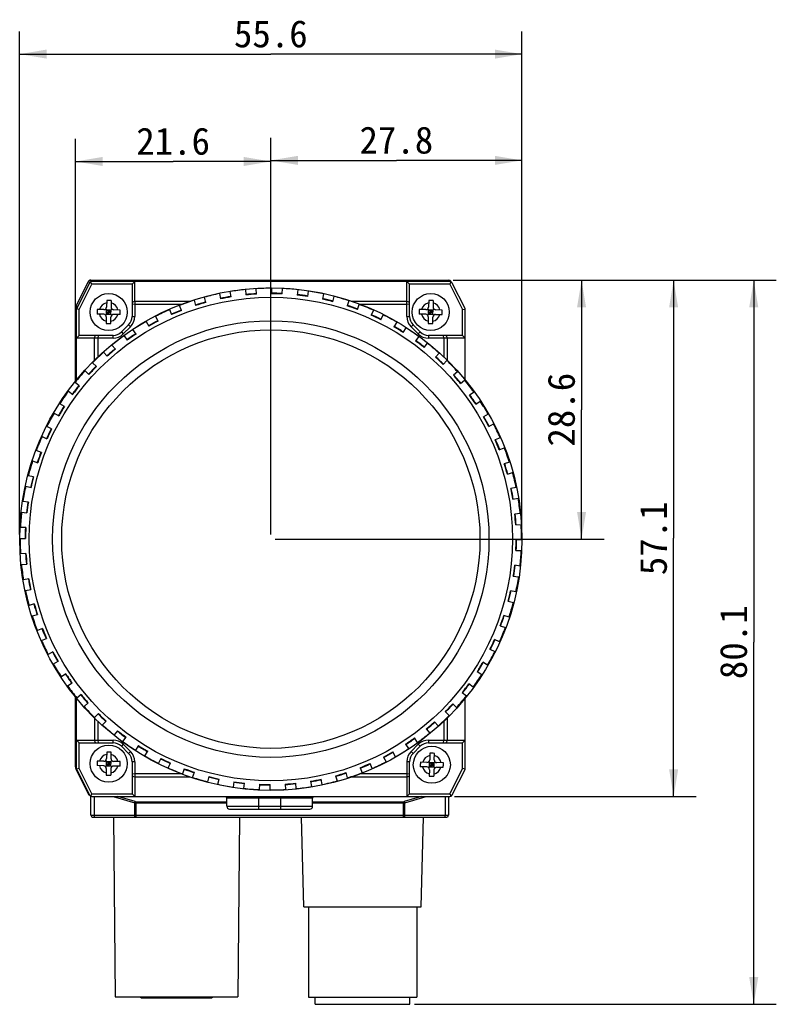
# Model space of a CAD drawing. Header units: millimetres. Extents: x 59 to 396, y 136 to 245.
# Tile 1 of 9: x 59 to 143, y 136 to 245. Entities that reach past the tile are written whole.
import ezdxf
from ezdxf.enums import TextEntityAlignment as Align

# ---------------------------------------------------------------- set-up
doc = ezdxf.new("R2010")
doc.units = ezdxf.units.MM
doc.header["$LTSCALE"] = 23.1
doc.layers.get('0').update_dxf_attribs({"linetype": 'CONTINUOUS'})
doc.layers.add('20_ALL_FEATURES', color=7, linetype='CONTINUOUS')
doc.layers.add('51__DRAFT_DIMS', color=7, linetype='CONTINUOUS')
doc.styles.get("Standard").update_dxf_attribs({"font": 'simfang.ttf'})
doc.dimstyles.new('DIMSTYLE_1', dxfattribs={"dimtxt": 3, "dimasz": 3, "dimexe": 2.5, "dimexo": 0.5, "dimgap": 0.75, "dimtad": 1, "dimdec": 1, "dimdsep": 46, "dimtxsty": 'STANDARD', "dimblk": '_FILLED', "dimblk1": '_FILLED', "dimblk2": '_FILLED', "dimcen": 0.09, "dimclrt": 3, "dimazin": 2, "dimtp": 0.2, "dimtm": 0.2, "dimtfac": 1, "dimtdec": 1, "dimtofl": 0, "dimtmove": 0, "dimatfit": 3, "dimldrblk": '_FILLED', "dimfxl": 1, "dimtolj": 1, "dimarcsym": 0})
doc.dimstyles.new('DIMSTYLE_2', dxfattribs={"dimtxt": 3, "dimasz": 3, "dimexe": 2.5, "dimexo": 0.5, "dimgap": 0.75, "dimtad": 1, "dimdsep": 46, "dimtxsty": 'STANDARD', "dimblk": '_FILLED', "dimblk1": '_FILLED', "dimblk2": '_FILLED', "dimcen": 0.09, "dimclrt": 3, "dimazin": 2, "dimtp": 0.2, "dimtm": 0.2, "dimtfac": 1, "dimtofl": 0, "dimtmove": 0, "dimatfit": 3, "dimldrblk": '_FILLED', "dimfxl": 1, "dimtolj": 1, "dimarcsym": 0})
doc.dimstyles.new('DIMSTYLE_4', dxfattribs={"dimtxt": 3, "dimasz": 3, "dimexe": 2.5, "dimexo": 0.5, "dimgap": 0.75, "dimtad": 1, "dimdsep": 46, "dimtxsty": 'STANDARD', "dimblk": '_FILLED', "dimblk1": '_FILLED', "dimblk2": '_FILLED', "dimcen": 0.09, "dimclrt": 3, "dimazin": 2, "dimtp": 0.3, "dimtm": 0.3, "dimtfac": 1, "dimtofl": 0, "dimtmove": 0, "dimatfit": 3, "dimldrblk": '_FILLED', "dimfxl": 1, "dimtolj": 1, "dimarcsym": 0})
doc.dimstyles.new('DIMSTYLE_5', dxfattribs={"dimtxt": 3, "dimasz": 3, "dimexe": 2.5, "dimexo": 0.5, "dimgap": 0.75, "dimtad": 1, "dimdec": 1, "dimdsep": 46, "dimtxsty": 'STANDARD', "dimblk": '_FILLED', "dimblk1": '_FILLED', "dimblk2": '_FILLED', "dimcen": 0.09, "dimclrt": 3, "dimazin": 2, "dimtp": 0.3, "dimtm": 0.3, "dimtfac": 1, "dimtdec": 1, "dimtofl": 0, "dimtmove": 0, "dimatfit": 3, "dimldrblk": '_FILLED', "dimfxl": 1, "dimtolj": 1, "dimarcsym": 0})

# ---------------------------------------------------------------- blocks, each defined once
blk = doc.blocks.new('_FILLED')
at = {"color": 0, "linetype": 'ByBlock'}
blk.add_solid([(0, 0), (-1, 0.167), (-1, -0.167)], dxfattribs=at)
blk = doc.blocks.new('*D6')
at = {"layer": '51__DRAFT_DIMS', "color": 4}
for p, q in [((64.98, 209.19), (64.98, 232.03)), ((86.6, 188.26), (86.6, 232.03)), ((64.98, 229.53), (75.79, 229.53)), ((86.6, 229.53), (75.79, 229.53))]:
    blk.add_line(p, q, dxfattribs=at)
at = {"layer": '51__DRAFT_DIMS', "color": 4, "xscale": 3, "yscale": 3, "zscale": 3, "rotation": 180}
blk.add_blockref('_FILLED', (64.98, 229.53), dxfattribs=at)
at = {"layer": '51__DRAFT_DIMS', "color": 4, "xscale": 3, "yscale": 3, "zscale": 3}
blk.add_blockref('_FILLED', (86.6, 229.53), dxfattribs=at)
at = {"layer": '51__DRAFT_DIMS', "color": 3}
blk.add_text('21.6', height=3, dxfattribs=at).set_placement((75.79, 230.28), align=Align.CENTER)
blk = doc.blocks.new('*D7')
at = {"layer": '51__DRAFT_DIMS', "color": 4}
for p, q in [((106.79, 216.39), (142.56, 216.39)), ((140.06, 216.39), (140.06, 176.34)), ((140.06, 136.29), (140.06, 176.34)), ((102.51, 136.29), (142.56, 136.29))]:
    blk.add_line(p, q, dxfattribs=at)
at = {"layer": '51__DRAFT_DIMS', "color": 4, "xscale": 3, "yscale": 3, "zscale": 3}
for p, rotation in [((140.06, 216.39), 90), ((140.06, 136.29), 270)]:
    blk.add_blockref('_FILLED', p, dxfattribs=dict(at, rotation=rotation))
at = {"layer": '51__DRAFT_DIMS', "color": 3}
blk.add_text('80.1', height=3, rotation=90, dxfattribs=at).set_placement((139.31, 176.34), align=Align.CENTER)
blk = doc.blocks.new('*D8')
at = {"layer": '51__DRAFT_DIMS', "color": 4}
for p, q in [((106.79, 216.39), (133.69, 216.39)), ((131.19, 216.39), (131.19, 187.84)), ((131.19, 159.28), (131.19, 187.84)), ((106.92, 159.28), (133.69, 159.28))]:
    blk.add_line(p, q, dxfattribs=at)
at = {"layer": '51__DRAFT_DIMS', "color": 4, "xscale": 3, "yscale": 3, "zscale": 3}
for p, rotation in [((131.19, 216.39), 90), ((131.19, 159.28), 270)]:
    blk.add_blockref('_FILLED', p, dxfattribs=dict(at, rotation=rotation))
at = {"layer": '51__DRAFT_DIMS', "color": 3}
blk.add_text('57.1', height=3, rotation=90, dxfattribs=at).set_placement((130.44, 187.84), align=Align.CENTER)
blk = doc.blocks.new('*D9')
at = {"layer": '51__DRAFT_DIMS', "color": 4}
for p, q in [((106.79, 216.39), (123.5, 216.39)), ((121, 216.39), (121, 202.07)), ((121, 187.76), (121, 202.07)), ((87.1, 187.76), (123.5, 187.76))]:
    blk.add_line(p, q, dxfattribs=at)
at = {"layer": '51__DRAFT_DIMS', "color": 4, "xscale": 3, "yscale": 3, "zscale": 3}
for p, rotation in [((121, 216.39), 90), ((121, 187.76), 270)]:
    blk.add_blockref('_FILLED', p, dxfattribs=dict(at, rotation=rotation))
at = {"layer": '51__DRAFT_DIMS', "color": 3}
blk.add_text('28.6', height=3, rotation=90, dxfattribs=at).set_placement((120.25, 202.07), align=Align.CENTER)
blk = doc.blocks.new('*D10')
at = {"layer": '51__DRAFT_DIMS', "color": 4}
for p, q in [((86.6, 188.26), (86.6, 232.15)), ((114.4, 188.26), (114.4, 232.15)), ((86.6, 229.65), (100.5, 229.65)), ((114.4, 229.65), (100.5, 229.65))]:
    blk.add_line(p, q, dxfattribs=at)
at = {"layer": '51__DRAFT_DIMS', "color": 4, "xscale": 3, "yscale": 3, "zscale": 3, "rotation": 180}
blk.add_blockref('_FILLED', (86.6, 229.65), dxfattribs=at)
at = {"layer": '51__DRAFT_DIMS', "color": 4, "xscale": 3, "yscale": 3, "zscale": 3}
blk.add_blockref('_FILLED', (114.4, 229.65), dxfattribs=at)
at = {"layer": '51__DRAFT_DIMS', "color": 3}
blk.add_text('27.8', height=3, dxfattribs=at).set_placement((100.5, 230.4), align=Align.CENTER)
blk = doc.blocks.new('*D11')
at = {"layer": '51__DRAFT_DIMS', "color": 4}
for p, q in [((58.8, 188.26), (58.8, 243.91)), ((114.4, 188.26), (114.4, 243.91)), ((58.8, 241.41), (86.6, 241.41)), ((114.4, 241.41), (86.6, 241.41))]:
    blk.add_line(p, q, dxfattribs=at)
at = {"layer": '51__DRAFT_DIMS', "color": 4, "xscale": 3, "yscale": 3, "zscale": 3, "rotation": 180}
blk.add_blockref('_FILLED', (58.8, 241.41), dxfattribs=at)
at = {"layer": '51__DRAFT_DIMS', "color": 4, "xscale": 3, "yscale": 3, "zscale": 3}
blk.add_blockref('_FILLED', (114.4, 241.41), dxfattribs=at)
at = {"layer": '51__DRAFT_DIMS', "color": 3}
blk.add_text('55.6', height=3, dxfattribs=at).set_placement((86.6, 242.16), align=Align.CENTER)

msp = doc.modelspace()

# ---------------------------------------------------------------- linework, layer by layer
at = {"layer": '20_ALL_FEATURES', "color": 7}
for p, q in [((65.047, 213.53), (66.395, 216.226)), ((66.521, 216.08), (65.128, 213.299)), ((65.396, 213.165), (66.789, 215.946)), ((66.401, 216.239), (66.395, 216.226)), ((66.789, 215.946), (66.631, 216.201)), ((66.663, 216.392), (66.65, 216.392)), ((66.663, 216.392), (106.292, 216.392)), ((106.421, 216.246), (66.789, 216.246)), ((71.24, 215.946), (66.789, 215.946)), ((71.24, 215.946), (71.54, 216.246)), ((71.24, 215.946), (71.24, 212.383)), ((71.54, 214.087), (71.54, 216.246)), ((101.651, 212.383), (101.651, 216.246)), ((101.662, 216.246), (101.962, 215.946)), ((101.962, 212.383), (101.962, 215.946)), ((106.421, 215.946), (101.962, 215.946)), ((106.421, 215.946), (106.579, 216.202)), ((106.421, 215.946), (107.832, 213.138)), ((106.561, 216.226), (106.571, 216.207)), ((108.1, 213.272), (106.689, 216.081)), ((80.91, 214.915), (81.021, 214.325)), ((82.2, 214.546), (82.09, 215.136)), ((83.781, 215.361), (83.829, 214.763)), ((85.025, 214.859), (84.977, 215.458)), ((86.682, 215.505), (86.667, 214.905)), ((87.867, 214.876), (87.881, 215.476)), ((89.582, 215.345), (89.504, 214.75)), ((90.694, 214.595), (90.772, 215.19)), ((92.449, 214.882), (92.31, 214.298)), ((93.478, 214.02), (93.617, 214.604)), ((65.047, 213.53), (65.044, 213.525)), ((68.437, 214.148), (68.419, 213.429)), ((68.936, 214.136), (68.919, 213.417)), ((71.24, 213.982), (71.54, 214.087)), ((71.54, 213.735), (71.24, 213.699)), ((71.54, 214.087), (71.54, 213.735)), ((71.54, 214.087), (77.69, 214.087)), ((71.54, 213.735), (71.54, 212.383)), ((71.54, 213.735), (76.709, 213.735)), ((76.726, 213.045), (76.496, 213.6)), ((78.103, 214.172), (78.274, 213.596)), ((79.424, 213.939), (79.253, 214.514)), ((95.253, 214.122), (95.053, 213.556)), ((95.513, 214.087), (101.651, 214.087)), ((96.185, 213.157), (96.385, 213.723)), ((96.494, 213.735), (101.651, 213.735)), ((101.651, 214.087), (101.962, 213.978)), ((101.962, 213.698), (101.651, 213.735)), ((104.081, 214.148), (104.064, 213.429)), ((104.581, 214.136), (104.564, 213.417)), ((64.978, 205.226), (64.978, 213.238)), ((65.096, 205.371), (65.096, 213.165)), ((65.396, 213.165), (65.105, 213.234)), ((65.396, 210.285), (65.396, 213.165)), ((68.099, 212.637), (67.38, 212.654)), ((68.112, 213.136), (67.392, 213.154)), ((68.309, 212.543), (69.001, 213.202)), ((68.985, 212.527), (68.326, 213.219)), ((68.399, 212.629), (68.412, 213.129)), ((68.399, 212.629), (68.899, 212.617)), ((68.405, 212.879), (68.905, 212.866)), ((68.412, 213.129), (68.911, 213.116)), ((68.649, 212.623), (68.661, 213.123)), ((68.899, 212.617), (68.911, 213.116)), ((69.919, 212.592), (69.199, 212.61)), ((69.931, 213.092), (69.211, 213.109)), ((75.388, 213.138), (75.618, 212.584)), ((97.962, 213.073), (97.704, 212.531)), ((98.788, 212.016), (99.046, 212.559)), ((103.744, 212.637), (103.025, 212.654)), ((103.756, 213.136), (103.037, 213.154)), ((103.954, 212.543), (104.646, 213.202)), ((104.63, 212.527), (103.971, 213.219)), ((104.044, 212.629), (104.056, 213.129)), ((104.044, 212.629), (104.544, 212.617)), ((104.05, 212.879), (104.55, 212.866)), ((104.056, 213.129), (104.556, 213.116)), ((104.294, 212.623), (104.306, 213.123)), ((104.544, 212.617), (104.556, 213.116)), ((104.844, 212.61), (105.563, 212.592)), ((105.576, 213.092), (104.856, 213.109)), ((107.832, 213.138), (108.124, 213.207)), ((107.832, 210.286), (107.832, 213.138)), ((108.132, 205.341), (108.132, 213.138)), ((68.392, 212.329), (68.374, 211.61)), ((68.874, 211.597), (68.892, 212.317)), ((70.86, 211.464), (70.063, 210.667)), ((72.796, 211.827), (73.083, 211.3)), ((74.137, 211.875), (73.85, 212.402)), ((100.546, 211.747), (100.233, 211.235)), ((103.14, 210.667), (102.343, 211.464)), ((104.037, 212.329), (104.019, 211.61)), ((104.519, 211.597), (104.537, 212.317)), ((65.096, 209.986), (65.396, 210.285)), ((67.478, 210.286), (65.396, 210.285)), ((67.065, 209.986), (67.178, 210.286)), ((67.478, 210.286), (67.44, 209.986)), ((69.143, 210.286), (67.478, 210.286)), ((70.275, 210.455), (71.072, 211.252)), ((70.355, 210.252), (70.696, 209.758)), ((71.684, 210.44), (71.343, 210.934)), ((101.257, 210.61), (101.57, 211.122)), ((102.123, 211.243), (102.92, 210.446)), ((106.021, 210.286), (104.059, 210.286)), ((105.762, 209.974), (105.723, 210.286)), ((106.021, 210.286), (106.137, 209.974)), ((107.832, 210.286), (106.021, 210.286)), ((107.832, 210.286), (108.132, 209.986)), ((67.44, 209.986), (65.096, 209.986)), ((67.065, 209.986), (67.065, 207.533)), ((67.44, 209.986), (67.44, 207.896)), ((69.143, 209.986), (67.44, 209.986)), ((69.394, 208.756), (69.004, 209.212)), ((102.977, 210.158), (102.613, 209.681)), ((103.566, 208.953), (103.931, 209.429)), ((106.137, 209.974), (104.059, 209.974)), ((105.762, 209.974), (105.762, 207.897)), ((106.137, 209.974), (106.137, 207.533)), ((108.132, 209.974), (106.137, 209.974)), ((68.093, 208.431), (68.483, 207.975)), ((105.229, 208.324), (104.817, 207.888)), ((67.294, 206.842), (66.858, 207.255)), ((105.689, 207.063), (106.101, 207.499)), ((66.033, 206.383), (66.469, 205.971)), ((107.277, 206.264), (106.822, 205.873)), ((65.404, 204.72), (64.927, 205.084)), ((107.602, 204.962), (108.058, 205.353)), ((64.198, 204.131), (64.675, 203.766)), ((109.099, 204.001), (108.605, 203.661)), ((63.747, 202.411), (63.235, 202.724)), ((109.286, 202.673), (109.78, 203.014)), ((62.609, 201.699), (63.122, 201.387)), ((110.674, 201.561), (110.147, 201.274)), ((110.721, 200.22), (111.248, 200.507)), ((62.34, 199.942), (61.798, 200.199)), ((61.283, 199.115), (61.825, 198.858)), ((111.985, 198.969), (111.431, 198.738)), ((61.199, 197.339), (60.633, 197.538)), ((111.892, 197.63), (112.446, 197.861)), ((60.235, 196.406), (60.801, 196.207)), ((113.018, 196.254), (112.443, 196.083)), ((112.786, 194.933), (113.361, 195.104)), ((60.337, 194.631), (59.753, 194.77)), ((59.475, 193.603), (60.059, 193.464)), ((113.762, 193.446), (113.172, 193.336)), ((59.762, 191.848), (59.167, 191.925)), ((113.392, 192.156), (113.982, 192.267)), ((59.012, 190.735), (59.607, 190.658)), ((114.208, 190.576), (113.61, 190.528)), ((59.481, 189.02), (58.881, 189.035)), ((113.706, 189.332), (114.304, 189.38)), ((58.852, 187.835), (59.452, 187.82)), ((114.351, 187.675), (113.751, 187.69)), ((113.722, 186.49), (114.322, 186.475)), ((59.497, 186.178), (58.899, 186.13)), ((58.995, 184.934), (59.594, 184.982)), ((114.191, 184.775), (113.596, 184.852)), ((59.811, 183.354), (59.221, 183.243)), ((113.441, 183.662), (114.036, 183.585)), ((59.441, 182.064), (60.031, 182.174)), ((113.728, 181.907), (113.145, 182.046)), ((112.866, 180.879), (113.45, 180.74)), ((60.418, 180.578), (59.842, 180.406)), ((60.185, 179.256), (60.76, 179.428)), ((112.969, 179.104), (112.402, 179.303)), ((61.311, 177.88), (60.757, 177.649)), ((112.004, 178.171), (112.57, 177.972)), ((61.218, 176.541), (61.772, 176.772)), ((111.92, 176.395), (111.378, 176.653)), ((110.863, 175.569), (111.405, 175.311)), ((62.482, 175.29), (61.955, 175.003)), ((62.529, 173.95), (63.056, 174.237)), ((110.594, 173.811), (110.081, 174.124)), ((63.917, 172.838), (63.423, 172.497)), ((109.456, 173.099), (109.968, 172.787)), ((64.104, 171.509), (64.598, 171.85)), ((109.005, 171.379), (108.528, 171.744)), ((64.978, 162.546), (64.978, 170.285)), ((65.097, 162.365), (65.097, 170.139)), ((65.601, 170.548), (65.145, 170.158)), ((107.799, 170.791), (108.276, 170.426)), ((108.132, 162.393), (108.132, 170.169)), ((65.926, 169.246), (66.382, 169.637)), ((107.17, 169.127), (106.734, 169.54)), ((67.066, 167.977), (67.066, 165.518)), ((67.514, 168.447), (67.102, 168.011)), ((105.91, 168.668), (106.346, 168.256)), ((106.138, 167.977), (106.138, 165.519)), ((67.441, 167.613), (67.441, 165.518)), ((67.974, 167.187), (68.386, 167.623)), ((103.809, 166.754), (104.199, 166.299)), ((105.11, 167.079), (104.72, 167.535)), ((105.763, 167.614), (105.763, 165.519)), ((69.637, 166.558), (69.273, 166.081)), ((70.226, 165.352), (70.59, 165.829)), ((102.848, 165.258), (102.507, 165.752)), ((65.397, 165.218), (65.097, 165.518)), ((65.097, 165.518), (69.144, 165.518)), ((65.397, 162.365), (65.397, 165.218)), ((65.397, 165.218), (67.479, 165.218)), ((67.178, 165.218), (67.066, 165.518)), ((67.441, 165.518), (67.479, 165.218)), ((67.479, 165.218), (69.144, 165.218)), ((70.063, 164.837), (70.86, 164.04)), ((71.072, 164.253), (70.275, 165.05)), ((71.946, 164.901), (71.633, 164.388)), ((101.519, 165.071), (101.86, 164.577)), ((102.928, 165.05), (102.131, 164.253)), ((103.14, 164.838), (102.343, 164.041)), ((104.06, 165.519), (106.138, 165.519)), ((104.06, 165.218), (106.026, 165.218)), ((105.725, 165.218), (105.763, 165.519)), ((106.138, 165.519), (106.026, 165.218)), ((106.026, 165.218), (107.832, 165.218)), ((106.138, 165.519), (108.132, 165.518)), ((108.132, 165.518), (107.832, 165.218)), ((107.832, 162.393), (107.832, 165.218)), ((68.437, 164.188), (68.419, 163.469)), ((68.919, 163.456), (68.936, 164.176)), ((72.657, 163.763), (72.97, 164.275)), ((74.415, 163.494), (74.158, 162.952)), ((99.066, 163.636), (99.354, 163.109)), ((100.407, 163.683), (100.12, 164.21)), ((104.208, 164.062), (104.19, 163.343)), ((104.69, 163.331), (104.707, 164.05)), ((64.978, 162.546), (64.978, 162.539)), ((65.397, 162.365), (65.105, 162.296)), ((66.789, 159.584), (65.397, 162.365)), ((68.099, 162.676), (67.38, 162.694)), ((68.112, 163.176), (67.392, 163.194)), ((68.309, 162.583), (69.001, 163.242)), ((68.985, 162.566), (68.326, 163.258)), ((68.392, 162.369), (68.374, 161.649)), ((68.399, 162.669), (68.412, 163.168)), ((68.399, 162.669), (68.899, 162.656)), ((68.405, 162.918), (68.905, 162.906)), ((68.412, 163.168), (68.911, 163.156)), ((68.649, 162.662), (68.661, 163.162)), ((68.892, 162.357), (68.874, 161.637)), ((68.899, 162.656), (68.911, 163.156)), ((69.919, 162.632), (69.199, 162.649)), ((69.931, 163.131), (69.211, 163.149)), ((71.241, 163.121), (71.241, 159.584)), ((71.541, 163.121), (71.541, 159.284)), ((75.242, 162.437), (75.499, 162.979)), ((77.018, 162.353), (76.818, 161.787)), ((96.477, 162.465), (96.707, 161.911)), ((97.815, 162.372), (97.585, 162.926)), ((101.663, 163.121), (101.663, 159.284)), ((101.963, 159.584), (101.963, 163.121)), ((103.87, 162.551), (103.151, 162.568)), ((103.883, 163.05), (103.163, 163.068)), ((104.08, 162.457), (104.772, 163.116)), ((104.756, 162.441), (104.097, 163.133)), ((104.17, 162.543), (104.183, 163.043)), ((104.17, 162.543), (104.67, 162.531)), ((104.176, 162.793), (104.676, 162.781)), ((104.183, 163.043), (104.682, 163.03)), ((104.42, 162.537), (104.432, 163.037)), ((104.67, 162.531), (104.682, 163.03)), ((104.97, 162.524), (105.69, 162.506)), ((105.702, 163.006), (104.982, 163.023)), ((107.832, 162.393), (106.421, 159.584)), ((107.832, 162.393), (108.124, 162.323)), ((65.034, 162.28), (65.044, 162.26)), ((65.047, 162.254), (66.395, 159.558)), ((65.128, 162.23), (66.521, 159.45)), ((71.241, 161.811), (71.541, 161.775)), ((71.541, 161.423), (71.241, 161.528)), ((76.708, 161.775), (71.541, 161.775)), ((77.689, 161.423), (71.541, 161.423)), ((77.95, 161.388), (78.15, 161.954)), ((79.726, 161.49), (79.586, 160.906)), ((93.779, 161.571), (93.951, 160.996)), ((95.101, 161.339), (94.929, 161.914)), ((101.663, 161.423), (95.514, 161.423)), ((101.663, 161.775), (96.495, 161.775)), ((101.663, 161.775), (101.963, 161.811)), ((101.963, 161.528), (101.663, 161.423)), ((104.163, 162.243), (104.145, 161.524)), ((104.663, 162.231), (104.645, 161.511)), ((106.689, 159.449), (108.1, 162.258)), ((80.754, 160.628), (80.893, 161.212)), ((82.509, 160.915), (82.431, 160.32)), ((83.621, 160.166), (83.699, 160.761)), ((85.337, 160.635), (85.322, 160.035)), ((86.522, 160.005), (86.536, 160.605)), ((88.178, 160.651), (88.226, 160.053)), ((89.423, 160.149), (89.375, 160.747)), ((91.003, 160.964), (91.113, 160.374)), ((92.293, 160.595), (92.182, 161.185)), ((66.789, 159.584), (66.631, 159.329)), ((66.676, 157.199), (66.676, 159.306)), ((66.789, 159.584), (71.241, 159.584)), ((66.789, 159.284), (106.421, 159.284)), ((71.541, 159.284), (71.241, 159.584)), ((81.728, 158.192), (81.728, 159.092)), ((91.228, 158.192), (91.228, 159.092)), ((101.963, 159.584), (101.663, 159.284)), ((101.963, 159.584), (106.421, 159.584)), ((106.276, 159.284), (106.276, 157.199)), ((106.421, 159.584), (106.579, 159.329)), ((66.876, 156.999), (106.076, 156.999)), ((69.185, 156.999), (69.358, 137.099)), ((82.028, 157.892), (90.928, 157.892)), ((83.132, 156.999), (82.958, 137.099)), ((90.258, 147.086), (89.999, 156.999)), ((103.258, 147.086), (103.518, 156.999)), ((90.258, 147.086), (103.258, 147.086)), ((90.758, 147.086), (90.758, 137.086)), ((102.758, 147.086), (102.758, 137.086)), ((69.358, 137.099), (82.958, 137.099)), ((72.258, 136.999), (72.158, 137.099)), ((72.258, 136.999), (80.058, 136.999)), ((75.508, 137.099), (75.508, 136.999)), ((76.808, 136.999), (76.808, 137.099)), ((80.158, 137.099), (80.058, 136.999)), ((90.758, 137.086), (102.758, 137.086)), ((91.508, 136.286), (91.508, 137.086)), ((91.508, 136.286), (102.008, 136.286)), ((102.008, 136.286), (102.008, 137.086))]:
    msp.add_line(p, q, dxfattribs=at)
at = {"layer": '20_ALL_FEATURES', "color": 4}
for p, q in [((66.562, 216.143), (66.395, 216.226)), ((66.663, 216.392), (66.663, 216.219)), ((106.292, 216.246), (106.292, 216.392)), ((106.561, 216.226), (106.546, 216.219)), ((65.169, 213.501), (65.047, 213.53)), ((64.978, 213.238), (65.1, 213.209)), ((65.119, 213.301), (65.121, 213.307)), ((71.072, 211.252), (70.86, 211.464)), ((71.24, 212.383), (71.54, 212.383)), ((101.651, 212.383), (101.962, 212.383)), ((102.343, 211.464), (102.123, 211.243)), ((69.143, 209.986), (69.143, 210.286)), ((70.063, 210.667), (70.275, 210.455)), ((102.92, 210.446), (103.14, 210.667)), ((104.059, 210.286), (104.059, 209.974)), ((69.144, 165.218), (69.144, 165.518)), ((70.275, 165.05), (70.063, 164.837)), ((103.14, 164.838), (102.928, 165.05)), ((104.06, 165.519), (104.06, 165.218)), ((70.86, 164.04), (71.072, 164.253)), ((102.131, 164.253), (102.343, 164.041)), ((65.097, 162.575), (64.978, 162.546)), ((71.541, 163.121), (71.241, 163.121)), ((101.963, 163.121), (101.663, 163.121)), ((65.047, 162.254), (65.112, 162.27)), ((66.395, 159.558), (66.452, 159.587)), ((67.032, 159.284), (67.032, 157.199)), ((69.153, 159.284), (71.532, 158.57)), ((71.59, 158.712), (69.682, 159.284)), ((91.228, 159.092), (81.728, 159.092)), ((85.228, 159.284), (85.228, 157.892)), ((87.728, 157.892), (87.728, 159.284)), ((103.271, 159.284), (101.362, 158.712)), ((101.42, 158.57), (103.799, 159.284)), ((105.92, 157.199), (105.92, 159.284)), ((71.532, 157.199), (71.532, 158.57)), ((71.676, 158.699), (81.728, 158.699)), ((71.676, 158.699), (71.676, 156.999)), ((81.728, 158.557), (71.676, 158.557)), ((81.728, 158.192), (91.228, 158.192)), ((91.228, 158.699), (101.276, 158.699)), ((101.276, 158.557), (91.228, 158.557)), ((101.276, 156.999), (101.276, 158.699)), ((101.42, 157.199), (101.42, 158.57)), ((66.676, 157.199), (106.276, 157.199))]:
    msp.add_line(p, q, dxfattribs=at)
at = {"layer": '20_ALL_FEATURES', "color": 7}
for points in [[(66.65, 216.392), (66.637, 216.391), (66.623, 216.39), (66.61, 216.388), (66.596, 216.385), (66.583, 216.381), (66.569, 216.377), (66.556, 216.373), (66.543, 216.367), (66.531, 216.362), (66.518, 216.355), (66.506, 216.348), (66.495, 216.341), (66.483, 216.332), (66.472, 216.324), (66.462, 216.315), (66.452, 216.305), (66.442, 216.295), (66.433, 216.285), (66.424, 216.274), (66.416, 216.263), (66.409, 216.251), (66.401, 216.239)], [(65.044, 213.525), (65.034, 213.504), (65.026, 213.484), (65.018, 213.463), (65.01, 213.442), (65.004, 213.421), (64.998, 213.4), (64.993, 213.378), (64.988, 213.356), (64.985, 213.334), (64.982, 213.312), (64.98, 213.29), (64.978, 213.268)], [(64.978, 213.268), (64.978, 213.246), (64.978, 213.238)], [(64.978, 162.539), (64.978, 162.517), (64.98, 162.494), (64.982, 162.472), (64.985, 162.45), (64.988, 162.428), (64.993, 162.407), (64.998, 162.385), (65.004, 162.364), (65.01, 162.342), (65.018, 162.321), (65.026, 162.301), (65.034, 162.28)], [(65.039, 162.27), (65.042, 162.264), (65.047, 162.254)]]:
    msp.add_lwpolyline(points, dxfattribs=at)
for centre, radius in [((86.602, 187.755), 27.8), ((68.655, 212.873), 2.05), ((104.3, 212.873), 2.05), ((86.602, 187.755), 26.75), ((86.602, 187.755), 24.15), ((86.602, 187.755), 23.15), ((68.655, 162.912), 2.05), ((104.426, 162.787), 2.05)]:
    msp.add_circle(centre, radius, dxfattribs=at)
for centre, radius, start, end in [((66.663, 216.092), 0.3, 90, 153.43495), ((66.789, 215.946), 0.3, 90.00034, 153.40217), ((106.292, 216.092), 0.3, 26.56505, 90), ((106.421, 215.946), 0.3, 26.6695, 90.00034), ((86.602, 187.755), 27.75, 101.83471, 105.35686), ((86.602, 187.755), 27.2, 99.33178, 101.85973), ((86.602, 187.755), 27.75, 95.83471, 99.35686), ((86.602, 187.755), 27.2, 93.33169, 95.85975), ((86.602, 187.755), 27.15, 93.32948, 95.86209), ((86.602, 187.755), 27.75, 89.83471, 93.35686), ((86.602, 187.755), 27.15, 87.32948, 89.86209), ((86.602, 187.755), 27.2, 87.33178, 89.85974), ((86.602, 187.755), 27.75, 83.83471, 87.35686), ((86.602, 187.755), 27.15, 81.32948, 83.86209), ((86.602, 187.755), 27.2, 81.33181, 83.85987), ((86.602, 187.755), 27.75, 77.83471, 81.35686), ((86.602, 187.755), 27.75, 71.83471, 75.35686), ((65.631, 213.238), 0.653, 153.43495, 180), ((68.526, 207.735), 6.414, 88.56406, 90.79776), ((68.533, 207.735), 6.414, 86.39367, 88.62737), ((86.602, 187.755), 27.75, 107.83471, 111.35686), ((86.602, 187.755), 27.2, 105.33175, 107.85976), ((86.602, 187.755), 27.15, 105.32948, 107.86209), ((86.602, 187.755), 27.15, 99.32948, 101.86209), ((86.602, 187.755), 27.15, 75.32948, 77.86209), ((86.602, 187.755), 27.2, 75.33184, 77.8598), ((86.602, 187.755), 27.15, 69.32948, 71.86209), ((86.602, 187.755), 27.2, 69.33182, 71.85982), ((86.602, 187.755), 27.75, 65.83471, 69.35686), ((104.171, 207.735), 6.414, 88.56406, 90.79776), ((104.178, 207.735), 6.414, 86.39367, 88.62737), ((65.396, 213.165), 0.3, 153.40217, 180.00012), ((73.975, 212.743), 6.596, 176.42366, 180.76777), ((68.092, 212.337), 0.3, 358.59572, 88.59572), ((68.119, 213.436), 0.3, 268.59572, 358.59572), ((69.192, 212.31), 0.3, 88.59572, 178.59572), ((69.219, 213.409), 0.3, 178.59572, 268.59572), ((63.335, 213.003), 6.596, 356.42369, 0.76775), ((86.602, 187.755), 27.75, 113.83471, 117.35686), ((86.602, 187.755), 27.2, 111.33175, 113.85979), ((86.602, 187.755), 27.15, 111.32948, 113.86209), ((86.602, 187.755), 27.15, 63.32948, 65.86209), ((86.602, 187.755), 27.2, 63.33179, 65.85982), ((86.602, 187.755), 27.75, 59.83471, 63.35686), ((109.62, 212.743), 6.596, 176.42366, 180.76777), ((103.737, 212.337), 0.3, 358.59572, 88.59572), ((103.764, 213.436), 0.3, 268.59572, 358.59572), ((104.836, 212.31), 0.3, 88.59572, 178.59572), ((104.863, 213.409), 0.3, 178.59572, 268.59572), ((98.98, 213.003), 6.596, 356.42369, 0.76775), ((107.832, 213.138), 0.3, 359.99949, 26.6695), ((68.778, 218.015), 6.418, 266.39484, 268.62736), ((68.785, 218.014), 6.418, 268.56408, 270.7966), ((69.94, 212.383), 1.3, 315.0016, 0.0016), ((69.94, 212.383), 1.6, 315.00136, 0.00752), ((86.602, 187.755), 27.75, 119.83471, 123.35686), ((86.602, 187.755), 27.2, 117.3318, 119.85977), ((86.602, 187.755), 27.15, 117.32948, 119.86209), ((103.262, 212.383), 1.612, 179.99905, 224.99931), ((103.262, 212.383), 1.3, 179.9988, 224.99907), ((104.423, 218.015), 6.418, 266.39484, 268.62736), ((104.43, 218.014), 6.418, 268.56408, 270.7966), ((86.602, 187.755), 27.75, 125.83471, 129.35686), ((69.143, 211.586), 1.3, 270.00107, 315.00086), ((69.143, 211.586), 1.6, 270.00098, 315.00076), ((86.602, 187.755), 27.2, 123.33175, 125.85982), ((86.602, 187.755), 27.15, 123.32948, 125.86209), ((86.602, 187.755), 27.15, 57.32948, 59.86209), ((86.602, 187.755), 27.2, 57.33182, 59.85978), ((86.602, 187.755), 27.75, 53.83471, 57.35686), ((104.059, 211.586), 1.612, 224.99991, 269.9997), ((104.059, 211.586), 1.3, 224.99981, 269.9996), ((86.602, 187.755), 27.15, 51.32948, 53.86209), ((86.602, 187.755), 27.2, 51.33175, 53.85977), ((86.602, 187.755), 27.75, 47.83471, 51.35686), ((86.602, 187.755), 27.75, 131.83471, 135.35686), ((86.602, 187.755), 27.2, 129.33177, 131.85982), ((86.602, 187.755), 27.15, 129.32948, 131.86209), ((86.602, 187.755), 27.15, 45.32948, 47.86209), ((86.602, 187.755), 27.2, 45.33174, 47.8598), ((86.602, 187.755), 27.75, 41.83471, 45.35686), ((86.602, 187.755), 27.75, 137.83471, 141.35686), ((86.602, 187.755), 27.2, 135.33166, 137.85972), ((86.602, 187.755), 27.15, 135.32948, 137.86209), ((86.602, 187.755), 27.2, 39.33185, 41.8599), ((86.602, 187.755), 27.15, 39.32948, 41.86209), ((86.602, 187.755), 27.75, 35.83471, 39.35686), ((86.602, 187.755), 27.75, 143.83471, 147.35686), ((86.602, 187.755), 27.2, 141.33167, 143.85969), ((86.602, 187.755), 27.15, 141.32948, 143.86209), ((86.602, 187.755), 27.15, 33.32948, 35.86209), ((86.602, 187.755), 27.2, 33.33183, 35.8599), ((86.602, 187.755), 27.75, 29.83471, 33.35686), ((86.602, 187.755), 27.75, 149.83471, 153.35686), ((86.602, 187.755), 27.2, 147.33174, 149.8597), ((86.602, 187.755), 27.15, 147.32948, 149.86209), ((86.602, 187.755), 27.15, 27.32948, 29.86209), ((86.602, 187.755), 27.2, 27.33187, 29.85984), ((86.602, 187.755), 27.75, 23.83471, 27.35686), ((86.602, 187.755), 27.2, 153.33171, 155.85975), ((86.602, 187.755), 27.15, 153.32948, 155.86209), ((86.602, 187.755), 27.75, 155.83471, 159.35686), ((86.602, 187.755), 27.15, 21.32948, 23.86209), ((86.602, 187.755), 27.2, 21.33182, 23.85986), ((86.602, 187.755), 27.2, 159.33174, 161.85975), ((86.602, 187.755), 27.15, 159.32948, 161.86209), ((86.602, 187.755), 27.75, 17.83471, 21.35686), ((86.602, 187.755), 27.75, 161.83471, 165.35686), ((86.602, 187.755), 27.15, 15.32948, 17.86209), ((86.602, 187.755), 27.2, 15.33182, 17.85983), ((86.602, 187.755), 27.75, 11.83471, 15.35686), ((86.602, 187.755), 27.2, 165.33177, 167.85973), ((86.602, 187.755), 27.15, 165.32948, 167.86209), ((86.602, 187.755), 27.75, 167.83471, 171.35686), ((86.602, 187.755), 27.15, 9.32948, 11.86209), ((86.602, 187.755), 27.2, 9.33184, 11.85979), ((86.602, 187.755), 27.2, 171.33175, 173.85981), ((86.602, 187.755), 27.15, 171.32948, 173.86209), ((86.602, 187.755), 27.75, 5.83471, 9.35686), ((86.602, 187.755), 27.75, 173.83471, 177.35686), ((86.602, 187.755), 27.15, 3.32948, 5.86209), ((86.602, 187.755), 27.2, 3.33175, 5.85981), ((86.602, 187.755), 27.2, 177.33172, 179.85968), ((86.602, 187.755), 27.15, 177.32948, 179.86209), ((86.602, 187.755), 27.75, 359.83471, 3.35686), ((86.602, 187.755), 27.75, 179.83471, 183.35686), ((86.602, 187.755), 27.15, 357.32948, 359.86209), ((86.602, 187.755), 27.2, 357.33184, 359.8598), ((86.602, 187.755), 27.75, 353.83471, 357.35686), ((86.602, 187.755), 27.2, 183.33164, 185.8597), ((86.602, 187.755), 27.15, 183.32948, 185.86209), ((86.602, 187.755), 27.75, 185.83471, 189.35686), ((86.602, 187.755), 27.15, 351.32948, 353.86209), ((86.602, 187.755), 27.2, 351.33186, 353.85992), ((86.602, 187.755), 27.2, 189.33173, 191.85968), ((86.602, 187.755), 27.15, 189.32948, 191.86209), ((86.602, 187.755), 27.75, 347.83471, 351.35686), ((86.602, 187.755), 27.75, 191.83471, 195.35686), ((86.602, 187.755), 27.15, 345.32948, 347.86209), ((86.602, 187.755), 27.2, 345.33188, 347.85984), ((86.602, 187.755), 27.2, 195.33171, 197.85972), ((86.602, 187.755), 27.15, 195.32948, 197.86209), ((86.602, 187.755), 27.75, 341.83471, 345.35686), ((86.602, 187.755), 27.75, 197.83471, 201.35686), ((86.602, 187.755), 27.15, 339.32948, 341.86209), ((86.602, 187.755), 27.2, 339.33185, 341.85985), ((86.602, 187.755), 27.2, 201.33172, 203.85976), ((86.602, 187.755), 27.15, 201.32948, 203.86209), ((86.602, 187.755), 27.75, 335.83471, 339.35686), ((86.602, 187.755), 27.75, 203.83471, 207.35686), ((86.602, 187.755), 27.15, 333.32948, 335.86209), ((86.602, 187.755), 27.2, 333.33181, 335.85985), ((86.602, 187.755), 27.2, 207.33177, 209.85974), ((86.602, 187.755), 27.15, 207.32948, 209.86209), ((86.602, 187.755), 27.75, 329.83471, 333.35686), ((86.602, 187.755), 27.75, 209.83471, 213.35686), ((86.602, 187.755), 27.15, 327.32948, 329.86209), ((86.602, 187.755), 27.2, 327.33184, 329.8598), ((86.602, 187.755), 27.2, 213.33174, 215.8598), ((86.602, 187.755), 27.15, 213.32948, 215.86209), ((86.602, 187.755), 27.75, 323.83471, 327.35686), ((86.602, 187.755), 27.75, 215.83471, 219.35686), ((86.602, 187.755), 27.15, 321.32948, 323.86209), ((86.602, 187.755), 27.2, 321.33176, 323.85978), ((86.602, 187.755), 27.2, 219.33177, 221.85981), ((86.602, 187.755), 27.15, 219.32948, 221.86209), ((86.602, 187.755), 27.75, 317.83471, 321.35686), ((86.602, 187.755), 27.75, 221.83471, 225.35686), ((86.602, 187.755), 27.15, 315.32948, 317.86209), ((86.602, 187.755), 27.2, 315.33174, 317.8598), ((86.602, 187.755), 27.2, 225.33166, 227.85972), ((86.602, 187.755), 27.15, 225.32948, 227.86209), ((86.602, 187.755), 27.75, 311.83471, 315.35686), ((86.602, 187.755), 27.75, 227.83471, 231.35686), ((86.602, 187.755), 27.15, 309.32948, 311.86209), ((86.602, 187.755), 27.2, 309.33184, 311.85989), ((86.602, 187.755), 27.2, 231.33168, 233.8597), ((86.602, 187.755), 27.15, 231.32948, 233.86209), ((86.602, 187.755), 27.15, 303.32948, 305.86209), ((86.602, 187.755), 27.2, 303.33182, 305.85988), ((86.602, 187.755), 27.75, 305.83471, 309.35686), ((69.144, 163.918), 1.6, 45.00034, 90.00012), ((69.144, 163.918), 1.3, 45.00034, 90.00012), ((86.602, 187.755), 27.75, 233.83471, 237.35686), ((86.602, 187.755), 27.2, 237.33176, 239.85972), ((86.602, 187.755), 27.15, 237.32948, 239.86209), ((86.602, 187.755), 27.75, 299.83471, 303.35686), ((104.06, 163.918), 1.6, 90.00013, 134.99991), ((104.06, 163.918), 1.3, 90.00003, 134.99982), ((68.119, 163.476), 0.3, 268.59572, 358.59572), ((68.526, 157.774), 6.414, 88.56406, 90.79776), ((68.533, 157.774), 6.414, 86.39367, 88.62737), ((69.219, 163.449), 0.3, 178.59572, 268.59572), ((69.941, 163.121), 1.3, 0.00007, 45.00034), ((69.941, 163.121), 1.6, 0.00007, 45.00034), ((86.602, 187.755), 27.75, 239.83471, 243.35686), ((86.602, 187.755), 27.2, 243.33174, 245.85977), ((86.602, 187.755), 27.15, 243.32948, 245.86209), ((86.602, 187.755), 27.15, 297.32948, 299.86209), ((86.602, 187.755), 27.2, 297.33185, 299.85982), ((103.263, 163.121), 1.6, 134.99932, 179.99958), ((103.263, 163.121), 1.3, 134.99908, 179.99935), ((104.297, 157.649), 6.414, 88.56406, 90.79776), ((104.304, 157.649), 6.414, 86.39367, 88.62737), ((65.631, 162.546), 0.653, 180, 206.56505), ((65.397, 162.365), 0.3, 180.00012, 206.5976), ((73.975, 162.782), 6.596, 176.42366, 180.76777), ((68.092, 162.376), 0.3, 358.59572, 88.59572), ((69.192, 162.349), 0.3, 88.59572, 178.59572), ((63.335, 163.043), 6.596, 356.42369, 0.76775), ((86.602, 187.755), 27.75, 245.83471, 249.35686), ((86.602, 187.755), 27.2, 249.33178, 251.85978), ((86.602, 187.755), 27.15, 249.32948, 251.86209), ((86.602, 187.755), 27.15, 291.32948, 293.86209), ((86.602, 187.755), 27.2, 291.33179, 293.85983), ((86.602, 187.755), 27.75, 293.83471, 297.35686), ((109.746, 162.657), 6.596, 176.42366, 180.76777), ((103.863, 162.251), 0.3, 358.59572, 88.59572), ((103.89, 163.35), 0.3, 268.59572, 358.59572), ((104.963, 162.224), 0.3, 88.59572, 178.59572), ((104.99, 163.323), 0.3, 178.59572, 268.59572), ((99.106, 162.917), 6.596, 356.42369, 0.76775), ((107.832, 162.393), 0.3, 333.33051, 359.99949), ((68.778, 168.054), 6.418, 266.39484, 268.62736), ((68.785, 168.054), 6.418, 268.56408, 270.7966), ((86.602, 187.755), 27.75, 251.83471, 255.35686), ((86.602, 187.755), 27.2, 255.33181, 257.85977), ((86.602, 187.755), 27.15, 255.32948, 257.86209), ((86.602, 187.755), 27.15, 285.32948, 287.86209), ((86.602, 187.755), 27.2, 285.33178, 287.85979), ((86.602, 187.755), 27.75, 287.83471, 291.35686), ((104.549, 167.929), 6.418, 266.39484, 268.62736), ((104.556, 167.928), 6.418, 268.56408, 270.7966), ((86.602, 187.755), 27.75, 257.83471, 261.35686), ((86.602, 187.755), 27.2, 261.33179, 263.85986), ((86.602, 187.755), 27.15, 261.32948, 263.86209), ((86.602, 187.755), 27.75, 263.83471, 267.35686), ((86.602, 187.755), 27.2, 267.33178, 269.85974), ((86.602, 187.755), 27.15, 267.32948, 269.86209), ((86.602, 187.755), 27.15, 273.32948, 275.86209), ((86.602, 187.755), 27.2, 273.3317, 275.85976), ((86.602, 187.755), 27.75, 275.83471, 279.35686), ((86.602, 187.755), 27.15, 279.32948, 281.86209), ((86.602, 187.755), 27.2, 279.3318, 281.85975), ((86.602, 187.755), 27.75, 281.83471, 285.35686), ((66.663, 159.692), 0.3, 206.56505, 245.26489), ((66.789, 159.584), 0.3, 206.5976, 270.00034), ((81.428, 159.092), 0.3, 0, 39.7199), ((86.602, 187.755), 27.75, 269.83471, 273.35686), ((91.528, 159.092), 0.3, 140.26605, 180), ((106.421, 159.584), 0.3, 270.00034, 333.33051), ((82.028, 158.192), 0.3, 180, 270), ((90.928, 158.192), 0.3, 270, 360), ((66.876, 157.199), 0.2, 180, 270), ((106.076, 157.199), 0.2, 270, 360)]:
    msp.add_arc(centre, radius, start, end, dxfattribs=at)
at = {"layer": '20_ALL_FEATURES', "color": 4}
for centre, radius, start, end in [((69.401, 212.348), 4.387, 164.75765, 167.3712), ((66.954, 220.883), 7.594, 256.40064, 256.82097), ((68.655, 212.873), 1.05, 102.36986, 164.82157), ((68.655, 212.873), 1.05, 12.36986, 74.82157), ((104.3, 212.873), 1.05, 102.36986, 164.82157), ((104.3, 212.873), 1.05, 12.36986, 74.82157), ((69.401, 212.348), 4.387, 167.45009, 168.24245), ((68.655, 212.873), 1.05, 192.36986, 254.82157), ((68.655, 212.873), 1.05, 282.36986, 344.82157), ((104.3, 212.873), 1.05, 192.36986, 254.82157), ((104.3, 212.873), 1.05, 282.36986, 344.82157), ((68.655, 162.913), 1.05, 102.36986, 164.82157), ((68.655, 162.913), 1.05, 12.36986, 74.82157), ((104.426, 162.787), 1.05, 102.36986, 164.82157), ((104.426, 162.787), 1.05, 12.36986, 74.82157), ((68.655, 162.913), 1.05, 192.36986, 254.82157), ((68.655, 162.913), 1.05, 282.36986, 344.82157), ((104.426, 162.787), 1.05, 192.36986, 254.82157), ((104.426, 162.787), 1.05, 282.36986, 344.82157), ((71.676, 159), 0.301, 253.33911, 269.96206), ((101.276, 159), 0.301, 270.03904, 286.66052)]:
    msp.add_arc(centre, radius, start, end, dxfattribs=at)
for points, knots in [([(71.532, 158.57), (71.539, 158.596), (71.552, 158.634), (71.573, 158.681), (71.584, 158.702), (71.59, 158.712)], [0, 0, 0, 0, 0.5326409, 0.781497, 1, 1, 1, 1]), ([(71.676, 158.557), (71.664, 158.557), (71.616, 158.559), (71.568, 158.564), (71.532, 158.57)], [0, 0, 0, 0, 0.2534098, 1, 1, 1, 1]), ([(71.676, 158.557), (71.664, 158.557), (71.616, 158.559), (71.568, 158.564), (71.532, 158.57)], [0, 0, 0, 0, 0.2534118, 1, 1, 1, 1]), ([(101.42, 158.57), (101.408, 158.568), (101.36, 158.561), (101.312, 158.557), (101.276, 158.557)], [0, 0, 0, 0, 0.2455566, 1, 1, 1, 1]), ([(101.42, 158.57), (101.408, 158.568), (101.36, 158.561), (101.312, 158.557), (101.276, 158.557)], [0, 0, 0, 0, 0.2455548, 1, 1, 1, 1]), ([(101.362, 158.712), (101.368, 158.702), (101.379, 158.681), (101.4, 158.634), (101.412, 158.596), (101.42, 158.57)], [0, 0, 0, 0, 0.2185032, 0.4673594, 1, 1, 1, 1]), ([(67.032, 157.199), (67.032, 157.186), (67.033, 157.16), (67.036, 157.123), (67.041, 157.089), (67.048, 157.059), (67.056, 157.034), (67.065, 157.017), (67.072, 157.008), (67.078, 157.003), (67.084, 157), (67.088, 156.999), (67.09, 156.999)], [0, 0, 0, 0, 0.1791549, 0.3519959, 0.512556, 0.6554691, 0.7764198, 0.8727262, 0.9116464, 0.9449568, 0.9737795, 1, 1, 1, 1]), ([(67.032, 157.199), (67.032, 157.186), (67.033, 157.16), (67.036, 157.123), (67.041, 157.089), (67.048, 157.059), (67.056, 157.034), (67.065, 157.017), (67.072, 157.008), (67.078, 157.003), (67.084, 157), (67.088, 156.999), (67.09, 156.999)], [0, 0, 0, 0, 0.1791549, 0.3519959, 0.512556, 0.6554691, 0.7764198, 0.8727262, 0.9116464, 0.9449568, 0.9737795, 1, 1, 1, 1]), ([(71.59, 156.999), (71.588, 156.999), (71.584, 157), (71.578, 157.003), (71.572, 157.008), (71.565, 157.017), (71.556, 157.034), (71.548, 157.059), (71.541, 157.089), (71.536, 157.123), (71.533, 157.16), (71.532, 157.186), (71.532, 157.199)], [0, 0, 0, 0, 0.0262205, 0.0550432, 0.0883536, 0.1272738, 0.2235802, 0.3445309, 0.487444, 0.6480041, 0.8208451, 1, 1, 1, 1]), ([(71.59, 156.999), (71.588, 156.999), (71.584, 157), (71.578, 157.003), (71.572, 157.008), (71.565, 157.017), (71.556, 157.034), (71.548, 157.059), (71.541, 157.089), (71.536, 157.123), (71.533, 157.16), (71.532, 157.186), (71.532, 157.199)], [0, 0, 0, 0, 0.0262205, 0.0550432, 0.0883536, 0.1272738, 0.2235802, 0.3445309, 0.487444, 0.6480041, 0.8208451, 1, 1, 1, 1]), ([(101.42, 157.199), (101.42, 157.186), (101.419, 157.16), (101.416, 157.123), (101.41, 157.089), (101.404, 157.059), (101.395, 157.034), (101.387, 157.017), (101.379, 157.008), (101.374, 157.003), (101.368, 157), (101.364, 156.999), (101.362, 156.999)], [0, 0, 0, 0, 0.1791549, 0.3519959, 0.512556, 0.6554691, 0.7764198, 0.8727262, 0.9116464, 0.9449568, 0.9737795, 1, 1, 1, 1]), ([(105.862, 156.999), (105.864, 156.999), (105.868, 157), (105.874, 157.003), (105.879, 157.008), (105.887, 157.017), (105.895, 157.034), (105.904, 157.059), (105.91, 157.089), (105.916, 157.123), (105.919, 157.16), (105.92, 157.186), (105.92, 157.199)], [0, 0, 0, 0, 0.0262205, 0.0550432, 0.0883536, 0.1272738, 0.2235802, 0.3445309, 0.487444, 0.6480041, 0.8208451, 1, 1, 1, 1])]:
    msp.add_open_spline(points, degree=3, knots=knots, dxfattribs=at)

# ---------------------------------------------------------------- dimensions: what is measured, and where the dimension line sits
at = {"layer": '51__DRAFT_DIMS', "color": 4}
dim = msp.add_linear_dim(base=(114.402, 241.412), p1=(58.802, 187.755), p2=(114.402, 187.755), dimstyle='DIMSTYLE_4', dxfattribs=at)
dim.commit()
dim.dimension.update_dxf_attribs({"geometry": '*D11', "text_midpoint": (86.587, 241.412), "dimtype": 160})
for base, p1, p2, angle, dimstyle, picture, middle in [((64.978, 229.525), (86.602, 187.755), (64.978, 208.692), 180, 'DIMSTYLE_1', '*D6', (75.757, 229.525)), ((86.602, 229.647), (114.402, 187.755), (86.602, 187.755), 180, 'DIMSTYLE_2', '*D10', (100.452, 229.647)), ((120.997, 187.755), (106.292, 216.392), (86.602, 187.755), 270, 'DIMSTYLE_1', '*D9', (120.997, 202.042)), ((140.059, 136.286), (106.292, 216.392), (102.008, 136.286), 270, 'DIMSTYLE_5', '*D7', (140.059, 176.172)), ((131.19, 159.284), (106.292, 216.392), (106.421, 159.284), 270, 'DIMSTYLE_5', '*D8', (131.19, 187.706))]:
    dim = msp.add_linear_dim(base=base, p1=p1, p2=p2, angle=angle, dimstyle=dimstyle, dxfattribs=at)
    dim.commit()
    dim.dimension.update_dxf_attribs({"geometry": picture, "text_midpoint": middle, "dimtype": 160})

doc.saveas('drawing.dxf')
